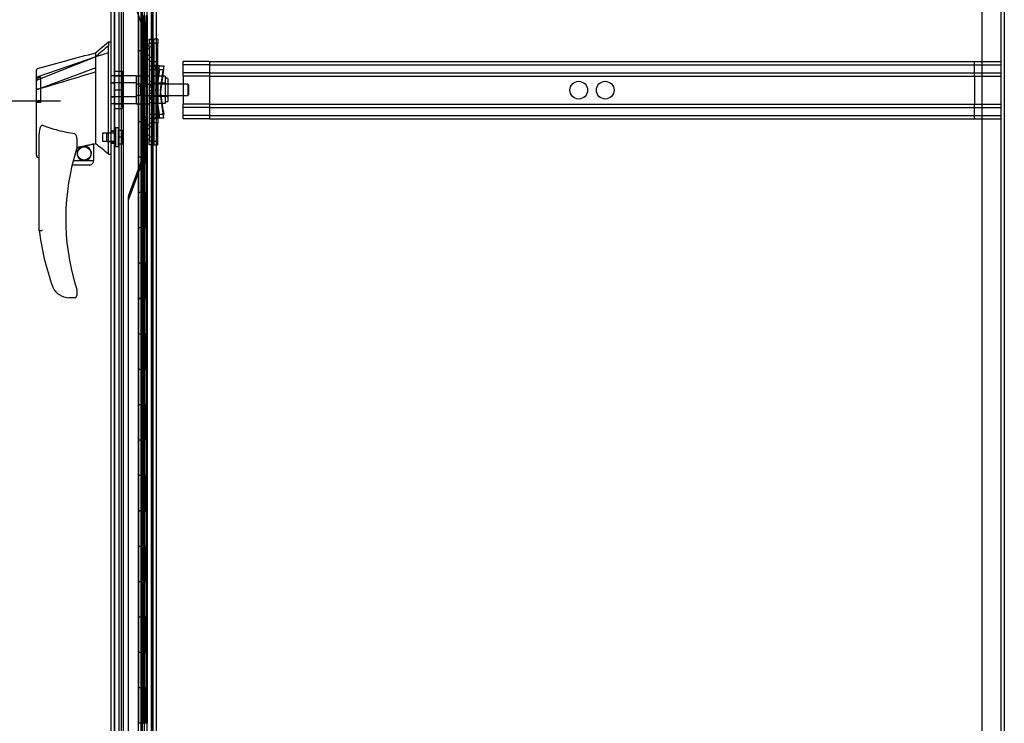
# Model space of a CAD drawing. Header units: inches. Extents: x 1 to 359, y -2 to 239.
# Tile 77 of 88: x 200 to 228, y 97 to 117. Entities that reach past the tile are written whole.
import ezdxf
from ezdxf.enums import TextEntityAlignment as Align
from ezdxf.lldxf.tags import DXFTag

# ---------------------------------------------------------------- set-up
doc = ezdxf.new("R2010")
doc.units = ezdxf.units.IN
doc.header["$MEASUREMENT"] = 0
for name, color, linetype in [('COM53964-2', 7, 'Continuous'), ('COM54746-60', 7, 'Continuous'), ('COM70220', 7, 'Continuous'), ('COM70739-9', 7, 'Continuous'), ('COM70838', 7, 'Continuous'), ('COM70839-3', 7, 'Continuous'), ('COM71196-8', 7, 'Continuous'), ('COM71301-8', 7, 'Continuous'), ('Default', 7, 'Continuous'), ('HAN13068', 7, 'Continuous'), ('HAN13068_NUT', 7, 'Continuous'), ('HAN13068_SCREW', 7, 'Continuous'), ('HAN_NUT', 7, 'Continuous'), ('RVT19000', 7, 'Continuous'), ('SPC87322', 7, 'Continuous')]:
    doc.layers.add(name, color=color, linetype=linetype)
doc.styles.add('SEACAD_Times_New_Roman', font='times.ttf')
tags = doc.linetypes.add('HIDDEN2', pattern=[0.1875, 0.125, -0.0625]).pattern_tags.tags
tags[6:7] = [DXFTag(74, 4), DXFTag(75, 0), DXFTag(340, '0'), DXFTag(46, 0.0), DXFTag(50, 0.0), DXFTag(44, 0.0), DXFTag(45, 0.0)]
tags[4:5] = [DXFTag(74, 4), DXFTag(75, 0), DXFTag(340, '0'), DXFTag(46, 0.0), DXFTag(50, 0.0), DXFTag(44, 0.0), DXFTag(45, 0.0)]
doc.dimstyles.new('HAMMOND_(STH_-_540x360)', dxfattribs={"dimtxt": 2, "dimasz": 2.5, "dimexe": 1, "dimexo": 1, "dimgap": 0.5, "dimtad": 0, "dimtih": 1, "dimtoh": 1, "dimzin": 0, "dimdsep": 46, "dimtxsty": 'SEACAD_Times_New_Roman', "dimblk1": '_SE_FILLED', "dimblk2": '_SE_FILLED', "dimsah": 1, "dimcen": 1, "dimadec": 0, "dimazin": 0, "dimtfac": 0.8, "dimtofl": 0, "dimtmove": 0, "dimatfit": 3, "dimfxl": 1, "dimtolj": 1, "dimtzin": 0, "dimarcsym": 0})

# ---------------------------------------------------------------- blocks, each defined once
blk = doc.blocks.new('SE4')
at = {"layer": 'COM53964-2', "color": 7, "linetype": 'HIDDEN2'}
for p, q in [((204.542, 115.332), (204.542, 115.47)), ((205.289, 115.47), (204.542, 115.47)), ((205.289, 115.375), (204.542, 115.375)), ((204.542, 115.194), (204.542, 115.332)), ((205.289, 115.47), (205.289, 115.332)), ((205.289, 115.47), (227.664, 115.47)), ((205.289, 115.375), (227.664, 115.375)), ((205.289, 115.332), (205.289, 113.983)), ((226.917, 115.332), (226.917, 115.47)), ((226.917, 115.194), (226.917, 115.332)), ((227.664, 115.463), (227.664, 115.332)), ((227.664, 115.332), (227.664, 113.983)), ((204.542, 115.056), (204.542, 115.194)), ((205.289, 115.151), (204.542, 115.151)), ((204.542, 115.056), (204.542, 114.259)), ((205.289, 115.056), (204.542, 115.056)), ((205.289, 115.151), (227.664, 115.151)), ((205.289, 115.056), (227.664, 115.056)), ((226.917, 115.056), (226.917, 115.194)), ((226.917, 115.056), (226.917, 114.259)), ((204.542, 114.121), (204.542, 114.259)), ((205.289, 114.259), (204.542, 114.259)), ((205.289, 114.164), (204.542, 114.164)), ((204.542, 113.983), (204.542, 114.121)), ((205.289, 114.259), (227.664, 114.259)), ((205.289, 114.164), (227.664, 114.164)), ((226.917, 114.121), (226.917, 114.259)), ((226.917, 113.983), (226.917, 114.121)), ((204.542, 113.845), (204.542, 113.983)), ((205.289, 113.94), (204.542, 113.94)), ((205.289, 113.845), (204.542, 113.845)), ((205.289, 113.983), (205.289, 113.845)), ((205.289, 113.94), (227.664, 113.94)), ((205.289, 113.845), (227.664, 113.845)), ((226.917, 113.845), (226.917, 113.983)), ((227.664, 113.983), (227.664, 113.851))]:
    blk.add_line(p, q, dxfattribs=at)
for centre in [(215.729, 114.657), (216.476, 114.657)]:
    blk.add_circle(centre, 0.25, dxfattribs=at)
at = {"layer": 'COM54746-60', "color": 7, "linetype": 'HIDDEN2'}
for p, q in [((202.796, 144.765), (202.796, 84.765)), ((203.637, 144.765), (203.637, 84.765)), ((203.351, 143.764), (203.351, 84.765)), ((203.451, 84.765), (203.451, 143.764)), ((203.346, 116.765), (203.346, 115.765)), ((203.39, 115.765), (203.39, 116.764)), ((203.396, 115.765), (203.396, 116.764)), ((203.401, 116.765), (203.401, 115.765)), ((203.442, 116.765), (203.442, 115.765)), ((203.456, 115.765), (203.456, 116.764)), ((203.518, 115.765), (203.518, 116.764)), ((203.527, 116.765), (203.527, 115.765)), ((203.531, 115.765), (203.531, 116.765)), ((203.536, 115.765), (203.536, 116.765)), ((203.346, 115.765), (203.346, 114.764)), ((203.39, 115.765), (203.39, 114.764)), ((203.396, 115.765), (203.396, 114.764)), ((203.401, 114.765), (203.401, 115.765)), ((203.442, 114.765), (203.442, 115.765)), ((203.456, 114.764), (203.456, 115.765)), ((203.487, 114.765), (203.487, 115.765)), ((203.536, 115.765), (203.531, 115.765)), ((203.536, 114.765), (203.536, 115.765)), ((203.346, 114.766), (203.284, 114.766)), ((203.346, 114.766), (203.39, 114.766)), ((203.346, 114.765), (203.346, 113.765)), ((203.518, 114.766), (203.39, 114.766)), ((203.39, 113.765), (203.39, 114.764)), ((203.396, 113.765), (203.396, 114.764)), ((203.401, 114.765), (203.401, 113.765)), ((203.442, 114.765), (203.442, 113.765)), ((203.456, 113.765), (203.456, 114.764)), ((203.518, 114.764), (203.518, 114.765)), ((203.518, 113.765), (203.518, 114.764)), ((203.527, 114.765), (203.527, 113.765)), ((203.536, 114.765), (203.531, 114.765)), ((203.531, 113.765), (203.531, 114.765)), ((203.536, 113.765), (203.536, 114.765)), ((203.346, 113.765), (203.346, 112.764)), ((203.39, 113.765), (203.39, 112.764)), ((203.396, 113.765), (203.396, 112.764)), ((203.401, 112.765), (203.401, 113.765)), ((203.442, 112.765), (203.442, 113.765)), ((203.456, 112.764), (203.456, 113.765)), ((203.487, 112.765), (203.487, 113.765)), ((203.536, 113.765), (203.531, 113.765)), ((203.536, 112.765), (203.536, 113.765)), ((203.346, 112.766), (203.284, 112.766)), ((203.346, 112.766), (203.39, 112.766)), ((203.346, 112.765), (203.346, 111.765)), ((203.518, 112.766), (203.39, 112.766)), ((203.39, 111.765), (203.39, 112.764)), ((203.396, 111.765), (203.396, 112.764)), ((203.401, 112.765), (203.401, 111.765)), ((203.442, 112.765), (203.442, 111.765)), ((203.456, 111.765), (203.456, 112.764)), ((203.518, 112.764), (203.518, 112.765)), ((203.518, 111.765), (203.518, 112.764)), ((203.527, 112.765), (203.527, 111.765)), ((203.536, 112.765), (203.531, 112.765)), ((203.531, 111.765), (203.531, 112.765)), ((203.536, 111.765), (203.536, 112.765)), ((203.699, 111.917), (203.637, 111.917)), ((203.346, 111.765), (203.346, 110.764)), ((203.39, 111.765), (203.39, 110.764)), ((203.396, 111.765), (203.396, 110.764)), ((203.401, 110.765), (203.401, 111.765)), ((203.442, 110.765), (203.442, 111.765)), ((203.456, 110.764), (203.456, 111.765)), ((203.487, 110.765), (203.487, 111.765)), ((203.536, 111.765), (203.531, 111.765)), ((203.536, 110.765), (203.536, 111.765)), ((203.637, 111.613), (203.699, 111.613)), ((203.346, 110.766), (203.284, 110.766)), ((203.346, 110.766), (203.39, 110.766)), ((203.346, 110.765), (203.346, 109.765)), ((203.518, 110.766), (203.39, 110.766)), ((203.39, 109.765), (203.39, 110.764)), ((203.396, 109.765), (203.396, 110.764)), ((203.401, 110.765), (203.401, 109.765)), ((203.442, 110.765), (203.442, 109.765)), ((203.456, 109.765), (203.456, 110.764)), ((203.518, 110.764), (203.518, 110.765)), ((203.518, 109.765), (203.518, 110.764)), ((203.527, 110.765), (203.527, 109.765)), ((203.536, 110.765), (203.531, 110.765)), ((203.531, 109.765), (203.531, 110.765)), ((203.536, 109.765), (203.536, 110.765)), ((203.346, 109.765), (203.346, 108.764)), ((203.39, 109.765), (203.39, 108.764)), ((203.396, 109.765), (203.396, 108.764)), ((203.401, 108.765), (203.401, 109.765)), ((203.442, 108.765), (203.442, 109.765)), ((203.456, 108.764), (203.456, 109.765)), ((203.487, 108.765), (203.487, 109.765)), ((203.536, 109.765), (203.531, 109.765)), ((203.536, 108.765), (203.536, 109.765)), ((203.346, 108.766), (203.284, 108.766)), ((203.346, 108.766), (203.39, 108.766)), ((203.346, 108.765), (203.346, 107.765)), ((203.518, 108.766), (203.39, 108.766)), ((203.39, 107.765), (203.39, 108.764)), ((203.396, 107.765), (203.396, 108.764)), ((203.401, 108.765), (203.401, 107.765)), ((203.442, 108.765), (203.442, 107.765)), ((203.456, 107.765), (203.456, 108.764)), ((203.518, 108.764), (203.518, 108.765)), ((203.518, 107.765), (203.518, 108.764)), ((203.527, 108.765), (203.527, 107.765)), ((203.536, 108.765), (203.531, 108.765)), ((203.531, 107.765), (203.531, 108.765)), ((203.536, 107.765), (203.536, 108.765)), ((203.346, 107.765), (203.346, 106.764)), ((203.39, 107.765), (203.39, 106.764)), ((203.396, 107.765), (203.396, 106.764)), ((203.401, 106.765), (203.401, 107.765)), ((203.442, 106.765), (203.442, 107.765)), ((203.456, 106.764), (203.456, 107.765)), ((203.487, 106.765), (203.487, 107.765)), ((203.536, 107.765), (203.531, 107.765)), ((203.536, 106.765), (203.536, 107.765)), ((203.346, 106.766), (203.284, 106.766)), ((203.346, 106.766), (203.39, 106.766)), ((203.346, 106.765), (203.346, 105.765)), ((203.518, 106.766), (203.39, 106.766)), ((203.39, 105.765), (203.39, 106.764)), ((203.396, 105.765), (203.396, 106.764)), ((203.401, 106.765), (203.401, 105.765)), ((203.442, 106.765), (203.442, 105.765)), ((203.456, 105.765), (203.456, 106.764)), ((203.518, 106.764), (203.518, 106.765)), ((203.518, 105.765), (203.518, 106.764)), ((203.527, 106.765), (203.527, 105.765)), ((203.536, 106.765), (203.531, 106.765)), ((203.531, 105.765), (203.531, 106.765)), ((203.536, 105.765), (203.536, 106.765)), ((203.699, 105.917), (203.637, 105.917)), ((203.346, 105.765), (203.346, 104.764)), ((203.39, 105.765), (203.39, 104.764)), ((203.396, 105.765), (203.396, 104.764)), ((203.401, 104.765), (203.401, 105.765)), ((203.442, 104.765), (203.442, 105.765)), ((203.456, 104.764), (203.456, 105.765)), ((203.487, 104.765), (203.487, 105.765)), ((203.536, 105.765), (203.531, 105.765)), ((203.536, 104.765), (203.536, 105.765)), ((203.637, 105.613), (203.699, 105.613)), ((203.346, 104.766), (203.284, 104.766)), ((203.346, 104.766), (203.39, 104.766)), ((203.346, 104.765), (203.346, 103.765)), ((203.518, 104.766), (203.39, 104.766)), ((203.39, 103.765), (203.39, 104.764)), ((203.396, 103.765), (203.396, 104.764)), ((203.401, 104.765), (203.401, 103.765)), ((203.442, 104.765), (203.442, 103.765)), ((203.456, 103.765), (203.456, 104.764)), ((203.518, 104.764), (203.518, 104.765)), ((203.518, 103.765), (203.518, 104.764)), ((203.527, 104.765), (203.527, 103.765)), ((203.536, 104.765), (203.531, 104.765)), ((203.531, 103.765), (203.531, 104.765)), ((203.536, 103.765), (203.536, 104.765)), ((203.346, 103.765), (203.346, 102.764)), ((203.39, 103.765), (203.39, 102.764)), ((203.396, 103.765), (203.396, 102.764)), ((203.401, 102.765), (203.401, 103.765)), ((203.442, 102.765), (203.442, 103.765)), ((203.456, 102.764), (203.456, 103.765)), ((203.487, 102.765), (203.487, 103.765)), ((203.536, 103.765), (203.531, 103.765)), ((203.536, 102.765), (203.536, 103.765)), ((203.346, 102.766), (203.284, 102.766)), ((203.346, 102.766), (203.39, 102.766)), ((203.346, 102.765), (203.346, 101.765)), ((203.518, 102.766), (203.39, 102.766)), ((203.39, 101.765), (203.39, 102.764)), ((203.396, 101.765), (203.396, 102.764)), ((203.401, 102.765), (203.401, 101.765)), ((203.442, 102.765), (203.442, 101.765)), ((203.456, 101.765), (203.456, 102.764)), ((203.518, 102.764), (203.518, 102.765)), ((203.518, 101.765), (203.518, 102.764)), ((203.527, 102.765), (203.527, 101.765)), ((203.536, 102.765), (203.531, 102.765)), ((203.531, 101.765), (203.531, 102.765)), ((203.536, 101.765), (203.536, 102.765)), ((203.346, 101.765), (203.346, 100.764)), ((203.39, 101.765), (203.39, 100.764)), ((203.396, 101.765), (203.396, 100.764)), ((203.401, 100.765), (203.401, 101.765)), ((203.442, 100.765), (203.442, 101.765)), ((203.456, 100.764), (203.456, 101.765)), ((203.487, 100.765), (203.487, 101.765)), ((203.536, 101.765), (203.531, 101.765)), ((203.536, 100.765), (203.536, 101.765)), ((203.346, 100.766), (203.284, 100.766)), ((203.346, 100.766), (203.39, 100.766)), ((203.346, 100.765), (203.346, 99.765)), ((203.518, 100.766), (203.39, 100.766)), ((203.39, 99.765), (203.39, 100.764)), ((203.396, 99.765), (203.396, 100.764)), ((203.401, 100.765), (203.401, 99.765)), ((203.442, 100.765), (203.442, 99.765)), ((203.456, 99.765), (203.456, 100.764)), ((203.518, 100.764), (203.518, 100.765)), ((203.518, 99.765), (203.518, 100.764)), ((203.527, 100.765), (203.527, 99.765)), ((203.536, 100.765), (203.531, 100.765)), ((203.531, 99.765), (203.531, 100.765)), ((203.536, 99.765), (203.536, 100.765)), ((203.346, 99.765), (203.346, 98.764)), ((203.39, 99.765), (203.39, 98.764)), ((203.396, 99.765), (203.396, 98.764)), ((203.401, 98.765), (203.401, 99.765)), ((203.442, 98.765), (203.442, 99.765)), ((203.456, 98.764), (203.456, 99.765)), ((203.487, 98.765), (203.487, 99.765)), ((203.536, 99.765), (203.531, 99.765)), ((203.536, 98.765), (203.536, 99.765)), ((203.699, 99.917), (203.637, 99.917)), ((203.637, 99.613), (203.699, 99.613)), ((203.346, 98.766), (203.284, 98.766)), ((203.346, 98.766), (203.39, 98.766)), ((203.346, 98.765), (203.346, 97.765)), ((203.518, 98.766), (203.39, 98.766)), ((203.39, 97.765), (203.39, 98.764)), ((203.396, 97.765), (203.396, 98.764)), ((203.401, 98.765), (203.401, 97.765)), ((203.442, 98.765), (203.442, 97.765)), ((203.456, 97.765), (203.456, 98.764)), ((203.518, 98.764), (203.518, 98.765)), ((203.518, 97.765), (203.518, 98.764)), ((203.527, 98.765), (203.527, 97.765)), ((203.536, 98.765), (203.531, 98.765)), ((203.531, 97.765), (203.531, 98.765)), ((203.536, 97.765), (203.536, 98.765)), ((203.346, 97.765), (203.346, 96.764)), ((203.39, 97.765), (203.39, 96.764)), ((203.396, 97.765), (203.396, 96.764)), ((203.401, 96.765), (203.401, 97.765)), ((203.442, 96.765), (203.442, 97.765)), ((203.456, 96.764), (203.456, 97.765)), ((203.487, 96.765), (203.487, 97.765)), ((203.536, 97.765), (203.531, 97.765)), ((203.536, 96.765), (203.536, 97.765)), ((203.346, 96.766), (203.284, 96.766)), ((203.346, 96.766), (203.39, 96.766)), ((203.518, 96.766), (203.39, 96.766))]:
    blk.add_line(p, q, dxfattribs=at)
at = {"layer": 'COM54746-60', "color": 7, "linetype": 'Continuous'}
for p, q in [((203.284, 116.765), (203.284, 115.765)), ((203.487, 116.765), (203.487, 115.765)), ((203.284, 115.765), (203.284, 114.764)), ((203.487, 115.765), (203.284, 115.765)), ((203.487, 115.765), (203.284, 115.765)), ((203.531, 115.765), (203.487, 115.765)), ((203.518, 114.765), (203.518, 115.765)), ((203.527, 114.765), (203.527, 115.765)), ((203.531, 115.765), (203.531, 114.765)), ((203.487, 114.765), (203.284, 114.765)), ((203.284, 114.765), (203.284, 113.765)), ((203.518, 114.764), (203.284, 114.764)), ((203.487, 114.765), (203.487, 113.765)), ((203.531, 114.765), (203.487, 114.765)), ((203.284, 113.765), (203.284, 112.764)), ((203.487, 113.765), (203.284, 113.765)), ((203.487, 113.765), (203.284, 113.765)), ((203.531, 113.765), (203.487, 113.765)), ((203.518, 112.765), (203.518, 113.765)), ((203.527, 112.765), (203.527, 113.765)), ((203.531, 113.765), (203.531, 112.765)), ((203.487, 112.765), (203.284, 112.765)), ((203.284, 112.765), (203.284, 111.765)), ((203.518, 112.764), (203.284, 112.764)), ((203.487, 112.765), (203.487, 111.765)), ((203.531, 112.765), (203.487, 112.765)), ((203.284, 111.765), (203.284, 110.764)), ((203.487, 111.765), (203.284, 111.765)), ((203.487, 111.765), (203.284, 111.765)), ((203.531, 111.765), (203.487, 111.765)), ((203.518, 110.765), (203.518, 111.765)), ((203.527, 110.765), (203.527, 111.765)), ((203.531, 111.765), (203.531, 110.765)), ((203.487, 110.765), (203.284, 110.765)), ((203.284, 110.765), (203.284, 109.765)), ((203.518, 110.764), (203.284, 110.764)), ((203.487, 110.765), (203.487, 109.765)), ((203.531, 110.765), (203.487, 110.765)), ((203.284, 109.765), (203.284, 108.764)), ((203.487, 109.765), (203.284, 109.765)), ((203.487, 109.765), (203.284, 109.765)), ((203.531, 109.765), (203.487, 109.765)), ((203.518, 108.765), (203.518, 109.765)), ((203.527, 108.765), (203.527, 109.765)), ((203.531, 109.765), (203.531, 108.765)), ((203.487, 108.765), (203.284, 108.765)), ((203.284, 108.765), (203.284, 107.765)), ((203.518, 108.764), (203.284, 108.764)), ((203.487, 108.765), (203.487, 107.765)), ((203.531, 108.765), (203.487, 108.765)), ((203.284, 107.765), (203.284, 106.764)), ((203.487, 107.765), (203.284, 107.765)), ((203.487, 107.765), (203.284, 107.765)), ((203.531, 107.765), (203.487, 107.765)), ((203.518, 106.765), (203.518, 107.765)), ((203.527, 106.765), (203.527, 107.765)), ((203.531, 107.765), (203.531, 106.765)), ((203.487, 106.765), (203.284, 106.765)), ((203.284, 106.765), (203.284, 105.765)), ((203.518, 106.764), (203.284, 106.764)), ((203.487, 106.765), (203.487, 105.765)), ((203.531, 106.765), (203.487, 106.765)), ((203.284, 105.765), (203.284, 104.764)), ((203.487, 105.765), (203.284, 105.765)), ((203.487, 105.765), (203.284, 105.765)), ((203.531, 105.765), (203.487, 105.765)), ((203.518, 104.765), (203.518, 105.765)), ((203.527, 104.765), (203.527, 105.765)), ((203.531, 105.765), (203.531, 104.765)), ((203.487, 104.765), (203.284, 104.765)), ((203.284, 104.765), (203.284, 103.765)), ((203.518, 104.764), (203.284, 104.764)), ((203.487, 104.765), (203.487, 103.765)), ((203.531, 104.765), (203.487, 104.765)), ((203.284, 103.765), (203.284, 102.764)), ((203.487, 103.765), (203.284, 103.765)), ((203.487, 103.765), (203.284, 103.765)), ((203.531, 103.765), (203.487, 103.765)), ((203.518, 102.765), (203.518, 103.765)), ((203.527, 102.765), (203.527, 103.765)), ((203.531, 103.765), (203.531, 102.765)), ((203.487, 102.765), (203.284, 102.765)), ((203.284, 102.765), (203.284, 101.765)), ((203.518, 102.764), (203.284, 102.764)), ((203.487, 102.765), (203.487, 101.765)), ((203.531, 102.765), (203.487, 102.765)), ((203.284, 101.765), (203.284, 100.764)), ((203.487, 101.765), (203.284, 101.765)), ((203.487, 101.765), (203.284, 101.765)), ((203.531, 101.765), (203.487, 101.765)), ((203.518, 100.765), (203.518, 101.765)), ((203.527, 100.765), (203.527, 101.765)), ((203.531, 101.765), (203.531, 100.765)), ((203.487, 100.765), (203.284, 100.765)), ((203.284, 100.765), (203.284, 99.765)), ((203.518, 100.764), (203.284, 100.764)), ((203.487, 100.765), (203.487, 99.765)), ((203.531, 100.765), (203.487, 100.765)), ((203.284, 99.765), (203.284, 98.764)), ((203.487, 99.765), (203.284, 99.765)), ((203.487, 99.765), (203.284, 99.765)), ((203.531, 99.765), (203.487, 99.765)), ((203.518, 98.765), (203.518, 99.765)), ((203.527, 98.765), (203.527, 99.765)), ((203.531, 99.765), (203.531, 98.765)), ((203.487, 98.765), (203.284, 98.765)), ((203.284, 98.765), (203.284, 97.765)), ((203.518, 98.764), (203.284, 98.764)), ((203.487, 98.765), (203.487, 97.765)), ((203.531, 98.765), (203.487, 98.765)), ((203.284, 97.765), (203.284, 96.764)), ((203.487, 97.765), (203.284, 97.765)), ((203.487, 97.765), (203.284, 97.765)), ((203.531, 97.765), (203.487, 97.765)), ((203.518, 96.765), (203.518, 97.765)), ((203.527, 96.765), (203.527, 97.765)), ((203.531, 97.765), (203.531, 96.765))]:
    blk.add_line(p, q, dxfattribs=at)
at = {"layer": 'COM70220', "color": 7, "linetype": 'HIDDEN2'}
for p, q in [((202.608, 84.199), (202.608, 145.259)), ((202.609, 84.199), (202.609, 145.259)), ((202.611, 84.199), (202.611, 145.259)), ((202.857, 84.199), (202.857, 145.259))]:
    blk.add_line(p, q, dxfattribs=at)
at = {"layer": 'COM70739-9', "color": 7, "linetype": 'HIDDEN2'}
blk.add_line((203.669, 144.966), (203.669, 84.346), dxfattribs=at)
at = {"layer": 'COM70838', "color": 7, "linetype": 'HIDDEN2'}
for p, q in [((203.589, 116.058), (203.589, 116.095)), ((203.589, 116.095), (203.714, 116.095)), ((203.714, 116.095), (203.714, 116.058)), ((203.589, 116.058), (203.589, 115.987)), ((203.589, 115.862), (203.589, 115.987)), ((203.589, 115.987), (203.714, 115.987)), ((203.714, 115.978), (203.589, 115.978)), ((203.714, 115.87), (203.589, 115.87)), ((203.589, 115.862), (203.589, 113.237)), ((203.714, 115.988), (203.714, 116.058)), ((203.714, 115.987), (203.714, 115.862)), ((203.714, 115.862), (203.714, 113.237)), ((203.589, 115.588), (203.714, 115.588)), ((203.589, 115.48), (203.714, 115.48)), ((203.589, 115.345), (203.647, 115.345)), ((203.589, 115.237), (203.717, 115.237)), ((203.647, 115.237), (203.647, 115.345)), ((203.647, 115.345), (203.772, 115.345)), ((203.647, 115.237), (203.647, 113.862)), ((203.649, 115.237), (203.649, 115.345)), ((203.649, 115.237), (203.649, 113.862)), ((203.717, 115.237), (203.831, 115.237)), ((203.772, 115.237), (203.772, 115.345)), ((203.874, 115.345), (203.772, 115.345)), ((203.772, 115.237), (203.772, 113.862)), ((203.874, 115.237), (203.774, 114.55)), ((203.808, 115.237), (203.808, 115.345)), ((203.808, 115.237), (203.808, 113.862)), ((203.831, 115.237), (203.831, 115.345)), ((203.831, 115.237), (203.831, 113.862)), ((203.831, 115.237), (204.001, 115.237)), ((203.856, 115.22), (203.874, 115.345)), ((203.874, 115.345), (204.001, 115.345)), ((203.901, 114.55), (204.001, 115.237)), ((204.001, 115.345), (203.982, 115.22)), ((203.774, 114.657), (203.856, 115.22)), ((203.901, 114.657), (203.982, 115.22)), ((203.589, 114.795), (203.714, 114.795)), ((203.714, 114.744), (203.589, 114.744)), ((203.714, 114.636), (203.589, 114.636)), ((203.589, 114.571), (203.714, 114.571)), ((203.589, 114.463), (203.714, 114.463)), ((203.589, 114.412), (203.714, 114.412)), ((203.856, 114.095), (203.774, 114.657)), ((203.774, 114.55), (203.874, 113.862)), ((203.982, 114.095), (203.901, 114.657)), ((204.001, 113.862), (203.901, 114.55)), ((203.589, 114.305), (203.714, 114.305)), ((203.647, 113.97), (203.589, 113.97)), ((203.589, 113.862), (203.727, 113.862)), ((203.772, 113.97), (203.647, 113.97)), ((203.831, 113.862), (203.727, 113.862)), ((203.772, 113.97), (203.874, 113.97)), ((204.001, 113.862), (203.831, 113.862)), ((203.874, 113.97), (203.856, 114.095)), ((204.001, 113.97), (203.874, 113.97)), ((203.982, 114.095), (204.001, 113.97)), ((203.714, 113.727), (203.589, 113.727)), ((203.714, 113.619), (203.589, 113.619)), ((203.589, 113.337), (203.714, 113.337)), ((203.589, 113.112), (203.589, 113.237)), ((203.589, 113.229), (203.714, 113.229)), ((203.714, 113.22), (203.589, 113.22)), ((203.714, 113.112), (203.589, 113.112)), ((203.714, 113.237), (203.714, 113.112))]:
    blk.add_line(p, q, dxfattribs=at)
for centre, start, end in [((203.831, 115.4), 180, 208.0398), ((203.831, 115.264), 180, 193.5446), ((203.831, 113.942), 166.4554, 180), ((203.831, 113.807), 151.9602, 180)]:
    blk.add_arc(centre, 0.117, start, end, dxfattribs=at)
at = {"layer": 'COM70839-3', "color": 7, "linetype": 'HIDDEN2'}
for p, q in [((203.455, 115.419), (203.452, 143.322)), ((203.455, 115.312), (203.456, 143.214)), ((203.527, 115.419), (203.524, 143.322)), ((203.527, 115.312), (203.528, 143.214)), ((203.003, 117.529), (203.335, 116.611)), ((203.441, 116.557), (203.484, 116.557)), ((203.441, 115.508), (203.441, 116.557)), ((203.441, 116.45), (203.484, 116.45)), ((203.441, 115.4), (203.441, 116.45)), ((203.484, 115.508), (203.484, 116.557)), ((203.484, 115.4), (203.484, 116.45)), ((203.527, 115.923), (203.455, 115.923)), ((203.527, 115.816), (203.455, 115.816)), ((203.455, 115.642), (203.527, 115.642)), ((203.455, 115.535), (203.527, 115.535)), ((203.441, 115.508), (203.484, 115.508)), ((203.441, 115.4), (203.484, 115.4)), ((203.455, 115.408), (203.455, 115.419)), ((203.527, 115.419), (203.455, 115.419)), ((203.527, 115.408), (203.455, 115.408)), ((203.455, 115.3), (203.455, 115.312)), ((203.527, 115.312), (203.455, 115.312)), ((203.527, 115.3), (203.455, 115.3)), ((203.527, 115.419), (203.527, 115.408)), ((203.527, 115.312), (203.527, 115.3)), ((203.452, 85.993), (203.455, 113.895)), ((203.455, 113.907), (203.527, 113.907)), ((203.455, 113.895), (203.455, 113.907)), ((203.527, 113.895), (203.455, 113.895)), ((203.524, 85.993), (203.527, 113.895)), ((203.527, 113.907), (203.527, 113.895)), ((203.441, 113.807), (203.484, 113.807)), ((203.441, 113.807), (203.441, 113.699)), ((203.441, 113.699), (203.484, 113.699)), ((203.441, 113.699), (203.441, 112.649)), ((203.452, 85.885), (203.455, 113.787)), ((203.455, 113.799), (203.527, 113.799)), ((203.455, 113.787), (203.455, 113.799)), ((203.527, 113.787), (203.455, 113.787)), ((203.527, 113.672), (203.455, 113.672)), ((203.527, 113.565), (203.455, 113.565)), ((203.484, 113.807), (203.484, 113.699)), ((203.484, 113.699), (203.484, 112.649)), ((203.524, 85.885), (203.527, 113.787)), ((203.527, 113.799), (203.527, 113.787)), ((203.455, 113.391), (203.527, 113.391)), ((203.455, 113.284), (203.527, 113.284)), ((203.441, 112.757), (203.484, 112.757)), ((203.335, 112.595), (203.003, 111.677)), ((203.335, 112.488), (203.003, 111.57)), ((203.441, 112.649), (203.484, 112.649)), ((202.995, 111.635), (202.992, 85.993)), ((202.995, 111.527), (202.992, 85.885))]:
    blk.add_line(p, q, dxfattribs=at)
for centre, radius, start, end in [((203.357, 116.557), 0.1, 51.6539, 64.8221), ((203.315, 116.565), 0.126, 356.7583, 34.4921), ((203.452, 116.654), 0.125, 199.8607, 244.8129), ((203.357, 116.45), 0.1, 51.6447, 64.8129), ((203.315, 116.457), 0.126, 356.7491, 34.4828), ((203.316, 112.749), 0.125, 325.3151, 3.4345), ((203.452, 112.553), 0.125, 115.1779, 160.1301), ((203.452, 112.445), 0.125, 115.1779, 160.1301), ((203.357, 112.757), 0.1, 295.1779, 308.3461), ((203.357, 112.649), 0.1, 295.1779, 308.3461), ((203.316, 112.642), 0.125, 325.3151, 3.4345), ((203.12, 111.635), 0.125, 160.1301, 179.9934), ((203.12, 111.527), 0.125, 160.1301, 179.9934)]:
    blk.add_arc(centre, radius, start, end, dxfattribs=at)
for points, knots in [([(203.419, 116.636), (203.42, 116.635), (203.423, 116.634), (203.428, 116.632), (203.437, 116.627), (203.452, 116.618), (203.466, 116.606), (203.476, 116.591), (203.481, 116.58), (203.483, 116.571), (203.484, 116.563), (203.484, 116.559), (203.484, 116.557)], [0, 0, 0, 0, 0.046761, 0.078989, 0.156051, 0.302551, 0.565706, 0.683753, 0.793954, 0.898513, 0.94939, 1, 1, 1, 1]), ([(203.419, 116.528), (203.42, 116.528), (203.423, 116.527), (203.428, 116.524), (203.437, 116.52), (203.452, 116.511), (203.466, 116.498), (203.476, 116.484), (203.481, 116.473), (203.483, 116.463), (203.484, 116.456), (203.484, 116.452), (203.484, 116.45)], [0, 0, 0, 0, 0.046761, 0.078989, 0.156051, 0.302551, 0.565706, 0.683753, 0.793954, 0.898513, 0.94939, 1, 1, 1, 1]), ([(203.527, 115.419), (203.527, 115.424), (203.524, 115.429), (203.515, 115.441), (203.509, 115.448), (203.498, 115.464), (203.493, 115.472), (203.488, 115.485), (203.487, 115.49), (203.485, 115.496), (203.485, 115.499), (203.485, 115.501), (203.485, 115.502), (203.485, 115.503), (203.485, 115.504), (203.485, 115.505), (203.485, 115.506), (203.484, 115.508)], [0, 0, 0, 0, 0.25, 0.25, 0.5, 0.5, 0.75, 0.75, 0.875, 0.875, 0.9375, 0.9375, 0.953125, 0.953125, 0.96875, 0.96875, 1, 1, 1, 1]), ([(203.527, 115.312), (203.527, 115.316), (203.524, 115.321), (203.515, 115.334), (203.509, 115.341), (203.498, 115.356), (203.493, 115.365), (203.488, 115.378), (203.487, 115.382), (203.485, 115.389), (203.485, 115.391), (203.485, 115.394), (203.485, 115.394), (203.485, 115.395), (203.485, 115.396), (203.485, 115.397), (203.485, 115.399), (203.484, 115.4)], [0, 0, 0, 0, 0.25, 0.25, 0.5, 0.5, 0.75, 0.75, 0.875, 0.875, 0.9375, 0.9375, 0.953125, 0.953125, 0.96875, 0.96875, 1, 1, 1, 1]), ([(203.484, 113.807), (203.485, 113.807), (203.485, 113.808), (203.485, 113.809), (203.485, 113.809), (203.485, 113.811), (203.485, 113.812), (203.485, 113.816), (203.485, 113.818), (203.487, 113.824), (203.488, 113.829), (203.493, 113.842), (203.498, 113.85), (203.509, 113.866), (203.515, 113.873), (203.521, 113.882), (203.523, 113.885), (203.525, 113.888), (203.525, 113.889), (203.526, 113.89), (203.526, 113.891), (203.526, 113.892), (203.526, 113.892), (203.526, 113.892), (203.526, 113.893), (203.527, 113.893), (203.527, 113.893), (203.527, 113.893), (203.527, 113.894), (203.527, 113.895)], [0, 0, 0, 0, 0.015625, 0.015625, 0.03125, 0.03125, 0.0625, 0.0625, 0.125, 0.125, 0.25, 0.25, 0.5, 0.5, 0.75, 0.75, 0.875, 0.875, 0.90625, 0.90625, 0.9375, 0.9375, 0.953125, 0.953125, 0.960938, 0.960938, 0.96875, 0.96875, 1, 1, 1, 1]), ([(203.484, 113.699), (203.485, 113.7), (203.485, 113.7), (203.485, 113.702), (203.485, 113.702), (203.485, 113.704), (203.485, 113.705), (203.485, 113.708), (203.485, 113.71), (203.487, 113.717), (203.488, 113.721), (203.493, 113.734), (203.498, 113.743), (203.509, 113.758), (203.515, 113.765), (203.521, 113.775), (203.523, 113.778), (203.525, 113.781), (203.525, 113.781), (203.526, 113.783), (203.526, 113.783), (203.526, 113.784), (203.526, 113.784), (203.526, 113.785), (203.526, 113.785), (203.527, 113.785), (203.527, 113.786), (203.527, 113.786), (203.527, 113.787), (203.527, 113.787)], [0, 0, 0, 0, 0.015625, 0.015625, 0.03125, 0.03125, 0.0625, 0.0625, 0.125, 0.125, 0.25, 0.25, 0.5, 0.5, 0.75, 0.75, 0.875, 0.875, 0.90625, 0.90625, 0.9375, 0.9375, 0.953125, 0.953125, 0.960938, 0.960938, 0.96875, 0.96875, 1, 1, 1, 1]), ([(203.484, 112.757), (203.484, 112.755), (203.484, 112.751), (203.483, 112.743), (203.481, 112.734), (203.476, 112.723), (203.466, 112.709), (203.452, 112.696), (203.437, 112.687), (203.428, 112.682), (203.423, 112.68), (203.42, 112.679), (203.419, 112.678)], [0, 0, 0, 0, 0.05061, 0.101487, 0.206046, 0.316229, 0.434294, 0.697449, 0.843949, 0.921009, 0.953225, 1, 1, 1, 1]), ([(203.484, 112.649), (203.484, 112.647), (203.484, 112.643), (203.483, 112.636), (203.481, 112.626), (203.476, 112.615), (203.466, 112.601), (203.452, 112.588), (203.437, 112.579), (203.428, 112.575), (203.423, 112.573), (203.42, 112.571), (203.419, 112.571)], [0, 0, 0, 0, 0.05061, 0.101487, 0.206046, 0.316229, 0.434294, 0.697449, 0.843949, 0.921009, 0.953225, 1, 1, 1, 1])]:
    blk.add_open_spline(points, degree=3, knots=knots, dxfattribs=at)
at = {"layer": 'COM71196-8', "color": 7, "linetype": 'Continuous'}
for p, q in [((203.282, 83.594), (203.282, 145.935)), ((202.512, 83.689), (202.512, 145.841))]:
    blk.add_line(p, q, dxfattribs=at)
at = {"layer": 'COM71196-8', "color": 7, "linetype": 'HIDDEN2'}
for p, q in [((202.607, 83.689), (202.607, 145.841)), ((203.387, 145.406), (203.387, 83.906)), ((202.512, 114.863), (202.607, 114.863)), ((202.512, 114.466), (202.607, 114.466)), ((202.607, 113.494), (202.512, 113.494)), ((202.512, 113.16), (202.607, 113.16))]:
    blk.add_line(p, q, dxfattribs=at)
at = {"layer": 'COM71301-8', "color": 7, "linetype": 'HIDDEN2'}
for p, q in [((227.134, 76.721), (227.134, 148.591)), ((202.732, 84.001), (202.732, 145.311)), ((203.794, 84.001), (203.794, 145.311)), ((227.664, 142.981), (227.664, 115.463)), ((227.664, 113.851), (227.664, 76.721))]:
    blk.add_line(p, q, dxfattribs=at)
at = {"layer": 'COM71301-8', "color": 7, "linetype": 'Continuous'}
for p, q in [((227.759, 148.591), (227.759, 76.721)), ((203.699, 84.001), (203.699, 145.311))]:
    blk.add_line(p, q, dxfattribs=at)
at = {"layer": 'HAN13068', "color": 7, "linetype": 'Continuous'}
for p, q in [((202.432, 116.014), (202.077, 115.715)), ((202.512, 116.015), (202.429, 116.015)), ((202.432, 116.015), (202.432, 115.913)), ((202.432, 115.853), (202.432, 115.913)), ((202.432, 115.767), (202.432, 115.853)), ((202.077, 115.602), (200.441, 114.947)), ((202.077, 115.602), (202.077, 115.715)), ((202.077, 115.456), (202.077, 115.602)), ((202.432, 113.276), (202.432, 115.767)), ((202.077, 115.289), (200.453, 114.685)), ((202.077, 115.362), (202.077, 115.456)), ((202.077, 115.289), (202.077, 115.362)), ((202.077, 113.404), (202.077, 115.289)), ((200.397, 114.921), (200.397, 115.218)), ((200.397, 114.943), (200.397, 114.965)), ((200.397, 114.687), (200.397, 114.921)), ((200.397, 112.815), (200.397, 114.687)), ((200.451, 114.685), (200.453, 114.685)), ((200.477, 110.682), (200.477, 113.352)), ((202.077, 113.257), (202.077, 113.404)), ((201.537, 113.272), (201.537, 113.008)), ((201.537, 113.022), (201.664, 113.051)), ((201.747, 113.071), (201.982, 113.126)), ((202.012, 113.129), (202.077, 113.145)), ((202.012, 113.129), (202.012, 113.13)), ((202.012, 113.13), (202.012, 112.665)), ((202.077, 113.145), (202.077, 113.257)), ((202.432, 112.871), (202.432, 113.276)), ((200.471, 112.757), (200.477, 112.758)), ((202.432, 112.846), (202.432, 112.871)), ((202.432, 112.845), (202.512, 112.845)), ((201.887, 112.54), (201.406, 112.54)), ((201.438, 112.665), (202.012, 112.665)), ((201.039, 108.88), (201.038, 108.878)), ((201.537, 109.028), (201.537, 108.85)), ((201.477, 108.79), (201.322, 108.79))]:
    blk.add_line(p, q, dxfattribs=at)
at = {"layer": 'HAN13068', "color": 7, "linetype": 'HIDDEN2'}
for p, q in [((202.077, 115.602), (200.439, 115.031)), ((202.432, 115.708), (202.077, 115.602)), ((200.522, 115.015), (200.397, 115.015)), ((200.522, 114.965), (200.397, 114.965)), ((200.522, 114.315), (200.522, 115.015)), ((203.214, 115.06), (202.512, 115.06)), ((203.214, 115.06), (203.214, 114.864)), ((200.452, 114.681), (200.45, 114.681)), ((203.214, 114.864), (202.512, 114.864)), ((203.214, 114.864), (203.214, 114.465)), ((203.339, 114.825), (203.214, 114.825)), ((203.339, 114.825), (203.339, 114.665)), ((204.674, 114.825), (203.714, 114.825)), ((204.674, 114.825), (204.674, 114.505)), ((204.704, 114.795), (204.674, 114.825)), ((204.704, 114.535), (204.704, 114.795)), ((203.214, 114.465), (202.512, 114.465)), ((203.339, 114.505), (203.214, 114.505)), ((203.214, 114.465), (203.214, 114.269)), ((203.339, 114.665), (203.339, 114.505)), ((203.714, 114.505), (204.674, 114.505)), ((204.674, 114.505), (204.704, 114.535)), ((200.397, 114.365), (200.522, 114.365)), ((200.397, 114.315), (200.522, 114.315)), ((203.214, 114.269), (202.512, 114.269)), ((202.387, 113.21), (202.387, 113.443)), ((202.637, 113.443), (202.387, 113.443)), ((202.637, 113.489), (202.512, 113.489)), ((202.387, 113.21), (202.637, 113.21)), ((202.512, 113.164), (202.637, 113.164)), ((200.477, 112.758), (200.477, 112.758)), ((202.432, 112.846), (202.432, 112.845))]:
    blk.add_line(p, q, dxfattribs=at)
at = {"layer": 'HAN13068', "color": 7, "linetype": 'Continuous'}
blk.add_circle((201.75, 112.868), 0.188, dxfattribs=at)
for centre, radius, start, end in [((-103.844, 1254.398), 1179.062, 284.955175, 285.038073), ((200.457, 115.218), 0.06, 105.824, 180.0002), ((200.441, 115.046), 0.361, 262.9065, 271.5232), ((201.477, 113.008), 0.06, 342.105, 0), ((201.75, 112.868), 0.202, 115.2676, 90.8956), ((201.488, 113.996), 0.961, 280.5316, 285.6316), ((165.666, 69.698), 56.686, 49.5649, 50.0347), ((207.641, 111.018), 6.417, 162.105, 197.0102), ((201.887, 112.665), 0.125, 270, 310.5358), ((201.887, 112.665), 0.125, 310.5358, 346.1135), ((201.887, 112.665), 0.125, 346.1135, 0), ((207.817, 111.617), 7.4, 187.261, 199.7146), ((201.322, 109.29), 0.5, 199.7146, 235.4377), ((201.322, 109.29), 0.5, 235.4377, 270), ((201.477, 108.85), 0.06, 270, 0), ((201.477, 109.028), 0.06, 0, 17.895)]:
    blk.add_arc(centre, radius, start, end, dxfattribs=at)
at = {"layer": 'HAN13068', "color": 7, "linetype": 'HIDDEN2'}
for centre, radius, start, end in [((200.457, 115.218), 0.06, 180.0002, 180.0185), ((201.75, 112.868), 0.202, 110.0952, 0), ((201.75, 112.868), 0.202, 0, 92.0856)]:
    blk.add_arc(centre, radius, start, end, dxfattribs=at)
at = {"layer": 'HAN13068', "color": 7, "linetype": 'Continuous'}
blk.add_ellipse((200.457, 112.815), major_axis=(0.06, 0), ratio=0.999979, start_param=3.141468, end_param=4.950188, dxfattribs=at)
at = {"layer": 'HAN13068', "color": 7, "linetype": 'HIDDEN2'}
blk.add_ellipse((200.457, 112.815), major_axis=(0.06, 0), ratio=0.999979, start_param=3.137508, end_param=3.141468, dxfattribs=at)
at = {"layer": 'HAN13068', "color": 7, "linetype": 'Continuous'}
blk.add_open_spline([(202.432, 115.913), (202.313, 115.809), (202.195, 115.706), (202.077, 115.602)], degree=3, dxfattribs=at)
at = {"layer": 'HAN13068', "color": 7, "linetype": 'HIDDEN2'}
for points, knots in [([(200.439, 115.031), (200.427, 115.028), (200.416, 115.024), (200.401, 115.011), (200.397, 115.004), (200.397, 114.996)], [0, 0, 0, 0, 0.5, 0.5, 1, 1, 1, 1]), ([(200.45, 114.681), (200.443, 114.681), (200.436, 114.681), (200.423, 114.681), (200.417, 114.682), (200.41, 114.682), (200.407, 114.682), (200.404, 114.682), (200.402, 114.682), (200.399, 114.683), (200.398, 114.683), (200.397, 114.683), (200.397, 114.683), (200.397, 114.683)], [0, 0, 0, 0, 0.25, 0.25, 0.5, 0.5, 0.625, 0.625, 0.75, 0.75, 0.875, 0.875, 1, 1, 1, 1]), ([(202.012, 113.131), (202.012, 113.131), (202.011, 113.131), (202.008, 113.131), (202.006, 113.131), (201.997, 113.13), (201.989, 113.129), (201.982, 113.127)], [0, 0, 0, 0, 0.25, 0.25, 0.5, 0.5, 1, 1, 1, 1]), ([(201.414, 112.57), (201.413, 112.566), (201.412, 112.562), (201.41, 112.555), (201.409, 112.551), (201.407, 112.543), (201.406, 112.54), (201.406, 112.54)], [0, 0, 0, 0, 0.25, 0.25, 0.5, 0.5, 1, 1, 1, 1]), ([(201.438, 112.665), (201.438, 112.665), (201.438, 112.664), (201.437, 112.661), (201.437, 112.658), (201.434, 112.65), (201.432, 112.642), (201.43, 112.635)], [0, 0, 0, 0, 0.25, 0.25, 0.5, 0.5, 1, 1, 1, 1])]:
    blk.add_open_spline(points, degree=3, knots=knots, dxfattribs=at)
for points in [[(202.077, 115.171), (201.535, 115.008), (200.994, 114.844), (200.452, 114.681)], [(201.982, 113.127), (201.833, 113.095), (201.685, 113.063), (201.537, 113.03)]]:
    blk.add_open_spline(points, degree=3, dxfattribs=at)
at = {"layer": 'HAN13068', "color": 7, "linetype": 'Continuous'}
for points, knots in [([(200.441, 114.947), (200.429, 114.945), (200.417, 114.942), (200.401, 114.933), (200.397, 114.927), (200.397, 114.921)], [0, 0, 0, 0, 0.5, 0.5, 1, 1, 1, 1]), ([(200.477, 113.352), (200.477, 113.41), (200.481, 113.467), (200.495, 113.552), (200.502, 113.581), (200.516, 113.622), (200.522, 113.635), (200.534, 113.653), (200.539, 113.659), (200.552, 113.666), (200.56, 113.668), (200.567, 113.665)], [0, 0, 0, 0, 0.5, 0.5, 0.75, 0.75, 0.875, 0.875, 0.9375, 0.9375, 1, 1, 1, 1]), ([(201.477, 113.426), (201.399, 113.437), (201.321, 113.449), (201.167, 113.479), (201.09, 113.496), (200.937, 113.536), (200.862, 113.558), (200.713, 113.608), (200.639, 113.635), (200.567, 113.665)], [0, 0, 0, 0, 0.25, 0.25, 0.5, 0.5, 0.75, 0.75, 1, 1, 1, 1]), ([(201.477, 113.426), (201.481, 113.426), (201.484, 113.424), (201.491, 113.42), (201.494, 113.418), (201.502, 113.409), (201.506, 113.403), (201.513, 113.39), (201.516, 113.384), (201.521, 113.37), (201.523, 113.363), (201.529, 113.343), (201.532, 113.328), (201.535, 113.307), (201.535, 113.3), (201.536, 113.286), (201.537, 113.279), (201.537, 113.272)], [0, 0, 0, 0, 0.0625, 0.0625, 0.125, 0.125, 0.25, 0.25, 0.375, 0.375, 0.5, 0.5, 0.75, 0.75, 0.875, 0.875, 1, 1, 1, 1]), ([(201.982, 113.126), (201.986, 113.127), (201.989, 113.127), (201.997, 113.129), (202, 113.129), (202.008, 113.13), (202.012, 113.13), (202.012, 113.13)], [0, 0, 0, 0, 0.25, 0.25, 0.5, 0.5, 1, 1, 1, 1]), ([(200.567, 110.687), (200.561, 110.687), (200.555, 110.687), (200.543, 110.686), (200.538, 110.686), (200.521, 110.685), (200.511, 110.684), (200.499, 110.683), (200.495, 110.683), (200.489, 110.683), (200.486, 110.682), (200.481, 110.682), (200.48, 110.682), (200.477, 110.682), (200.477, 110.682), (200.477, 110.682)], [0, 0, 0, 0, 0.125, 0.125, 0.25, 0.25, 0.5, 0.5, 0.625, 0.625, 0.75, 0.75, 0.875, 0.875, 1, 1, 1, 1]), ([(201.504, 109.141), (201.509, 109.123), (201.515, 109.106), (201.523, 109.081), (201.525, 109.072), (201.529, 109.06), (201.531, 109.056), (201.532, 109.051), (201.533, 109.049), (201.533, 109.047), (201.534, 109.046), (201.534, 109.046)], [0, 0, 0, 0, 0.5, 0.5, 0.75, 0.75, 0.875, 0.875, 0.9375, 0.9375, 1, 1, 1, 1])]:
    blk.add_open_spline(points, degree=3, knots=knots, dxfattribs=at)
at = {"layer": 'HAN13068_NUT', "color": 7, "linetype": 'HIDDEN2'}
for p, q in [((204.039, 115.048), (203.714, 115.048)), ((204.039, 115.048), (204.039, 114.952)), ((204.089, 114.997), (204.039, 114.997)), ((204.119, 114.362), (204.119, 114.967)), ((204.039, 114.856), (203.714, 114.856)), ((204.119, 114.84), (203.714, 114.84)), ((204.039, 114.952), (204.039, 114.856)), ((204.039, 114.856), (204.039, 114.665)), ((203.714, 114.49), (204.119, 114.49)), ((204.039, 114.473), (203.714, 114.473)), ((204.039, 114.665), (204.039, 114.473)), ((204.039, 114.473), (204.039, 114.377)), ((204.039, 114.281), (203.714, 114.281)), ((204.039, 114.377), (204.039, 114.281)), ((204.039, 114.332), (204.089, 114.332))]:
    blk.add_line(p, q, dxfattribs=at)
for centre, start, end in [((204.089, 114.967), 0, 90), ((204.089, 114.362), 270, 0)]:
    blk.add_arc(centre, 0.03, start, end, dxfattribs=at)
at = {"layer": 'HAN13068_SCREW', "color": 7, "linetype": 'HIDDEN2'}
for p, q in [((202.637, 113.589), (202.637, 113.064)), ((202.707, 113.589), (202.637, 113.589)), ((202.707, 113.589), (202.707, 113.064)), ((202.262, 113.443), (202.262, 113.211)), ((202.637, 113.443), (202.262, 113.443)), ((202.844, 113.519), (202.707, 113.519)), ((202.844, 113.327), (202.707, 113.327)), ((202.844, 113.327), (202.844, 113.519)), ((202.844, 113.134), (202.844, 113.327)), ((202.262, 113.211), (202.637, 113.211)), ((202.637, 113.064), (202.707, 113.064)), ((202.844, 113.134), (202.707, 113.134))]:
    blk.add_line(p, q, dxfattribs=at)
at = {"layer": 'HAN_NUT', "color": 7, "linetype": 'HIDDEN2'}
for p, q in [((202.607, 115.195), (202.822, 115.195)), ((202.822, 115.057), (202.607, 115.057)), ((202.822, 114.665), (202.822, 115.195)), ((202.607, 114.665), (202.822, 114.665)), ((202.822, 114.135), (202.822, 114.665)), ((202.607, 114.272), (202.822, 114.272)), ((202.607, 114.135), (202.822, 114.135))]:
    blk.add_line(p, q, dxfattribs=at)
at = {"layer": 'RVT19000', "color": 7, "linetype": 'HIDDEN2'}
for p, q in [((203.714, 116.095), (203.714, 116.095)), ((203.827, 116.095), (203.714, 116.095)), ((203.827, 116.095), (203.827, 115.988)), ((203.377, 115.923), (203.377, 115.816)), ((203.589, 115.923), (203.377, 115.923)), ((203.377, 115.535), (203.377, 115.816)), ((203.589, 115.816), (203.377, 115.816)), ((203.714, 115.978), (203.589, 115.978)), ((203.714, 115.87), (203.589, 115.87)), ((203.714, 115.987), (203.714, 115.988)), ((203.827, 115.988), (203.714, 115.988)), ((203.827, 115.363), (203.827, 115.988)), ((203.377, 115.642), (203.589, 115.642)), ((203.377, 115.535), (203.589, 115.535)), ((203.589, 115.588), (203.714, 115.588)), ((203.589, 115.48), (203.714, 115.48)), ((203.714, 115.47), (203.827, 115.47)), ((203.714, 115.363), (203.827, 115.363)), ((203.827, 113.844), (203.714, 113.844)), ((203.827, 113.844), (203.827, 113.737)), ((203.377, 113.672), (203.377, 113.565)), ((203.589, 113.672), (203.377, 113.672)), ((203.377, 113.284), (203.377, 113.565)), ((203.589, 113.565), (203.377, 113.565)), ((203.714, 113.727), (203.589, 113.727)), ((203.714, 113.619), (203.589, 113.619)), ((203.827, 113.737), (203.714, 113.737)), ((203.827, 113.112), (203.827, 113.737)), ((203.377, 113.391), (203.589, 113.391)), ((203.589, 113.337), (203.714, 113.337)), ((203.377, 113.284), (203.589, 113.284)), ((203.589, 113.229), (203.714, 113.229)), ((203.714, 113.219), (203.827, 113.219)), ((203.714, 113.112), (203.714, 113.112)), ((203.714, 113.112), (203.827, 113.112))]:
    blk.add_line(p, q, dxfattribs=at)
at = {"layer": 'SPC87322', "color": 7, "linetype": 'HIDDEN2'}
for p, q in [((203.589, 115.057), (203.214, 115.057)), ((203.339, 114.825), (203.714, 114.825)), ((203.714, 114.902), (203.589, 114.902)), ((203.714, 114.892), (203.589, 114.892)), ((203.339, 114.505), (203.714, 114.505)), ((203.714, 114.437), (203.589, 114.437)), ((203.714, 114.427), (203.589, 114.427)), ((203.214, 114.272), (203.589, 114.272))]:
    blk.add_line(p, q, dxfattribs=at)
blk = doc.blocks.new('DMBLK131')
at = {"layer": 'Default', "linetype": 'Continuous', "transparency": 16777216}
for points in [[(184.321, 143.531), (185.154, 143.531), (184.737, 146.031)], [(184.321, 85.999), (184.737, 83.499), (185.154, 85.999)]]:
    blk.add_hatch(color=7, dxfattribs=at).paths.add_polyline_path(points)
at = {"layer": 'Default', "color": 7, "linetype": 'Continuous', "transparency": 16777216}
for p, q in [((201.702, 146.031), (183.737, 146.031)), ((184.737, 146.031), (184.737, 116.465)), ((184.737, 110.065), (184.737, 83.499)), ((201.702, 83.499), (183.737, 83.499))]:
    blk.add_line(p, q, dxfattribs=at)
at = {"layer": 'Default', "color": 7, "linetype": 'Continuous', "transparency": 16777216, "style": 'SEACAD_Times_New_Roman'}
for s, p in [('62.53', (181.325, 115.765)), ('DOOR', (180.543, 112.765))]:
    blk.add_text(s, height=2, dxfattribs=at).set_placement(p, align=Align.TOP_LEFT)
blk = doc.blocks.new('_SE_FILLED')
at = {"color": 0}
blk.add_line((0, 0), (-1, 0), dxfattribs=at)
blk.add_solid([(0, 0), (-1, -0.1665), (-1, 0.1665), (0, 0)], dxfattribs=at)
blk = doc.blocks.new('DMBLK143')
at = {"layer": 'Default', "linetype": 'Continuous', "transparency": 16777216}
for points in [[(194.648, 111.846), (195.481, 111.846), (195.065, 114.346)], [(194.648, 85.999), (195.065, 83.499), (195.481, 85.999)]]:
    blk.add_hatch(color=7, dxfattribs=at).paths.add_polyline_path(points)
at = {"layer": 'Default', "color": 7, "linetype": 'Continuous', "transparency": 16777216}
for p, q in [((201.077, 114.346), (194.065, 114.346)), ((195.065, 100.622), (195.065, 114.346)), ((195.065, 83.499), (195.065, 94.222)), ((201.702, 83.499), (194.065, 83.499))]:
    blk.add_line(p, q, dxfattribs=at)
at = {"layer": 'Default', "color": 7, "linetype": 'Continuous', "transparency": 16777216, "style": 'SEACAD_Times_New_Roman'}
for s, p in [('30.85', (191.652, 99.922)), ('TYP', (192.268, 96.922))]:
    blk.add_text(s, height=2, dxfattribs=at).set_placement(p, align=Align.TOP_LEFT)

msp = doc.modelspace()

# ---------------------------------------------------------------- block references
at = {"layer": 'Default'}
msp.add_blockref('SE4', (0, 0), dxfattribs=at)

# ---------------------------------------------------------------- dimensions: what is measured, and where the dimension line sits
at = {"layer": 'Default', "color": 7, "linetype": 'Continuous'}
for base, p1, p2, angle, text, picture, middle, dimtype in [((184.737, 146.031), (202.702, 146.031), (202.702, 83.499), 270, '\\A1;<>\\PDOOR', 'DMBLK131', (184.737, 114.765), 161), ((195.065, 114.346), (202.702, 83.499), (202.077, 114.346), 90, '\\A1;<>\\PTYP', 'DMBLK143', (195.065, 98.922), 160)]:
    dim = msp.add_linear_dim(base=base, p1=p1, p2=p2, angle=angle, text=text, dimstyle='HAMMOND_(STH_-_540x360)', dxfattribs=at)
    dim.commit()
    dim.dimension.update_dxf_attribs({"geometry": picture, "text_midpoint": middle, "dimtype": dimtype})

doc.saveas('drawing.dxf')
